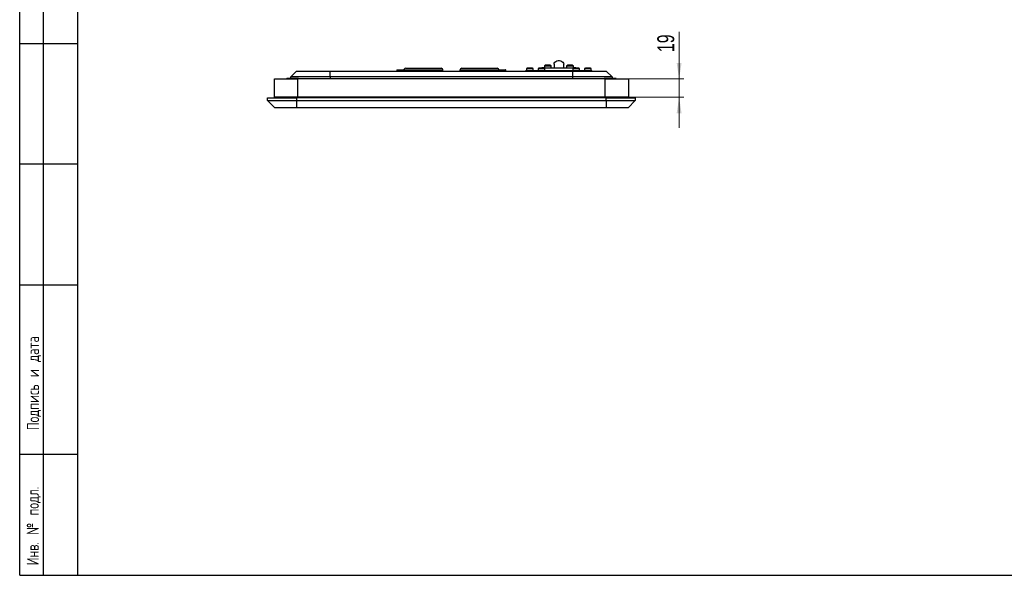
# Model space of a CAD drawing. Header units: millimetres. Extents: x 8 to 415, y 1 to 292.
# Tile 1 of 9: x 8 to 212, y 5 to 120. Entities that reach past the tile are written whole.
import ezdxf

# ---------------------------------------------------------------- set-up
doc = ezdxf.new("R2010")
doc.units = ezdxf.units.MM
doc.styles.add('SLDTEXTSTYLE0', font='TXT', dxfattribs={"width": 0.7, "bigfont": 'bigfont'})
doc.styles.add('SLDTEXTSTYLE1', font='TXT', dxfattribs={"width": 0.7})
doc.dimstyles.new('SLDDIMSTYLE1', dxfattribs={"dimtxt": 3.5, "dimasz": 3.302, "dimexe": 0, "dimexo": 0.0625, "dimgap": 0.875, "dimtad": 2, "dimlfac": 5, "dimrnd": 1e-09, "dimzin": 12, "dimdsep": 46, "dimtxsty": 'SLDTEXTSTYLE1', "dimsah": 1, "dimcen": 0.09, "dimadec": 0, "dimazin": 3, "dimtfac": 1, "dimtdec": 3, "dimtmove": 0, "dimatfit": 0, "dimfxl": 0, "dimfrac": 2, "dimtolj": 1, "dimtzin": 12, "dimarcsym": 0})

# ---------------------------------------------------------------- blocks, each defined once
blk = doc.blocks.new('_D_6')
at = {"color": 7, "linetype": 'Continuous', "lineweight": 0}
for p, q in [((144.29, 107.67), (144.29, 117.42)), ((133.83, 107.67), (145.29, 107.67)), ((144.29, 107.67), (144.29, 103.87)), ((133.83, 103.87), (145.29, 103.87)), ((144.29, 103.87), (144.29, 97.52))]:
    blk.add_line(p, q, dxfattribs=at)
at = {"color": 7, "linetype": 'Continuous', "lineweight": 18}
for points in [[(144.29, 107.67), (144.8, 110.98), (143.78, 110.98)], [(144.29, 103.87), (143.78, 100.57), (144.8, 100.57)]]:
    blk.add_solid(points, dxfattribs=at)
at = {"color": 7, "linetype": 'Continuous', "lineweight": 18, "insert": (139.78, 113.22), "char_height": 3.5, "attachment_point": 1, "rotation": 90, "style": 'SLDTEXTSTYLE1'}
blk.add_mtext('19', dxfattribs=at)

msp = doc.modelspace()

# ---------------------------------------------------------------- linework, layer by layer
at = {"color": 7, "linetype": 'Continuous', "lineweight": 25}
for p, q in [((20, 5), (20, 292)), ((8, 5), (8, 150.0001)), ((12.8784, 150.0001), (12.8784, 5.0001)), ((20, 5), (20, 150.0001)), ((8, 115), (20, 115)), ((113.9604, 109.8933), (112.9088, 109.8933)), ((113.2458, 109.8933), (113.2458, 109.8968)), ((113.6234, 109.8968), (113.6234, 109.8933)), ((116.3604, 109.8933), (115.3088, 109.8933)), ((115.6395, 109.8933), (115.6395, 109.8968)), ((115.9346, 109.8933), (115.9346, 109.9733)), ((116.5346, 109.9733), (115.9346, 109.9733)), ((116.0297, 109.8968), (116.0297, 109.8933)), ((116.4346, 110.3893), (116.4346, 109.9733)), ((116.4346, 110.3893), (117.8346, 110.3893)), ((116.5346, 109.7893), (116.5346, 109.9733)), ((116.5346, 109.9733), (122.3346, 109.9733)), ((117.6604, 110.4933), (116.6088, 110.4933)), ((116.9251, 110.4933), (116.9251, 110.4968)), ((117.3442, 110.4968), (117.3442, 110.4933)), ((117.8346, 109.9733), (117.8346, 110.3893)), ((118.4346, 110.6897), (118.4346, 109.9733)), ((120.4346, 109.9733), (120.4346, 110.6897)), ((121.0346, 110.3893), (121.0346, 109.9733)), ((121.0346, 110.3893), (121.9456, 110.3893)), ((122.2604, 110.4933), (121.2088, 110.4933)), ((121.5439, 110.4933), (121.5439, 110.4968)), ((121.9253, 110.4968), (121.9253, 110.4933)), ((121.9456, 110.3893), (122.4346, 110.3893)), ((122.3346, 109.7893), (122.3346, 109.9733)), ((122.9346, 109.9733), (122.3346, 109.9733)), ((122.4346, 109.9733), (122.4346, 110.3893)), ((123.5604, 109.8933), (122.5088, 109.8933)), ((122.8277, 109.8933), (122.8277, 109.8968)), ((122.9346, 109.9733), (122.9346, 109.8933)), ((123.2415, 109.8968), (123.2415, 109.8933)), ((125.9604, 109.8933), (124.9088, 109.8933)), ((125.2161, 109.8933), (125.2161, 109.8968)), ((125.6531, 109.8968), (125.6531, 109.8933)), ((64.0346, 108.0733), (65.2346, 109.2733)), ((64.0346, 107.7933), (64.0346, 108.0733)), ((72.1346, 108.0733), (64.0346, 108.0733)), ((65.2346, 109.2733), (72.1346, 109.2733)), ((72.1346, 108.0733), (72.1346, 109.2733)), ((72.1346, 109.2733), (122.3346, 109.2733)), ((122.3346, 108.0733), (72.1346, 108.0733)), ((72.1346, 108.0733), (72.1346, 107.6733)), ((85.9746, 109.4733), (85.9746, 109.3333)), ((85.9746, 109.4733), (87.2722, 109.4733)), ((85.9746, 109.3333), (87.2722, 109.3333)), ((86.0346, 109.5333), (87.2704, 109.5333)), ((87.2704, 109.5333), (87.3891, 109.5333)), ((87.2722, 109.4733), (87.3846, 109.4733)), ((87.2722, 109.3333), (87.3846, 109.3333)), ((87.3846, 109.4733), (87.3846, 109.2733)), ((95.4846, 109.4733), (87.3846, 109.4733)), ((87.7846, 109.8733), (95.0846, 109.8733)), ((95.4846, 109.2733), (95.4846, 109.4733)), ((98.9846, 109.4733), (98.9846, 109.2733)), ((107.0846, 109.4733), (98.9846, 109.4733)), ((99.3846, 109.8733), (106.6846, 109.8733)), ((107.0801, 109.5333), (107.3821, 109.5333)), ((107.0846, 109.2733), (107.0846, 109.4733)), ((107.0846, 109.4733), (107.3894, 109.4733)), ((107.0846, 109.3333), (107.3894, 109.3333)), ((107.3821, 109.5333), (108.4346, 109.5333)), ((107.3894, 109.4733), (108.4946, 109.4733)), ((107.3894, 109.3333), (108.4946, 109.3333)), ((108.4946, 109.3333), (108.4946, 109.4733)), ((112.6346, 109.2733), (112.6346, 109.3733)), ((112.6346, 109.3733), (112.9346, 109.3733)), ((112.7346, 109.7893), (112.7346, 109.3733)), ((112.7346, 109.7893), (113.0384, 109.7893)), ((112.9346, 109.3733), (125.9346, 109.3733)), ((112.9346, 109.2733), (112.9346, 109.3733)), ((113.0384, 109.7893), (114.1346, 109.7893)), ((114.1346, 109.3733), (114.1346, 109.7893)), ((115.1346, 109.7893), (115.1346, 109.3733)), ((115.1346, 109.7893), (115.4152, 109.7893)), ((115.4152, 109.7893), (116.5346, 109.7893)), ((116.5346, 109.3733), (116.5346, 109.7893)), ((122.3346, 109.7893), (122.3346, 109.3733)), ((122.3346, 109.7893), (122.5646, 109.7893)), ((122.3346, 108.0733), (122.3346, 109.2733)), ((122.3346, 109.2733), (129.2346, 109.2733)), ((130.4346, 108.0733), (122.3346, 108.0733)), ((122.3346, 107.6733), (122.3346, 108.0733)), ((122.5646, 109.7893), (123.7346, 109.7893)), ((123.7346, 109.3733), (123.7346, 109.7893)), ((124.7346, 109.7893), (124.7346, 109.3733)), ((124.7346, 109.7893), (124.8965, 109.7893)), ((124.8965, 109.7893), (126.1346, 109.7893)), ((125.9346, 109.3733), (126.2346, 109.3733)), ((125.9346, 109.2733), (125.9346, 109.3733)), ((126.1346, 109.3733), (126.1346, 109.7893)), ((126.2346, 109.2733), (126.2346, 109.3733)), ((130.4346, 108.0733), (129.2346, 109.2733)), ((130.4346, 108.0733), (130.4346, 107.7933)), ((60.6346, 103.8733), (60.6346, 107.6733)), ((60.6346, 107.6733), (65.4346, 107.6733)), ((63.2846, 107.7933), (63.1646, 107.6733)), ((63.2846, 107.7933), (65.5846, 107.7933)), ((65.4346, 107.6733), (65.4346, 103.8733)), ((129.0346, 107.6733), (65.4346, 107.6733)), ((65.7046, 107.6733), (65.5846, 107.7933)), ((128.8846, 107.7933), (128.7646, 107.6733)), ((128.8846, 107.7933), (131.1846, 107.7933)), ((129.0346, 103.8733), (129.0346, 107.6733)), ((129.0346, 107.6733), (133.8346, 107.6733)), ((131.3046, 107.6733), (131.1846, 107.7933)), ((133.8346, 107.6733), (133.8346, 103.8733)), ((65.4346, 103.8733), (60.6346, 103.8733)), ((63.8346, 103.8733), (63.8346, 103.7733)), ((65.0346, 103.7733), (65.0346, 103.8733)), ((129.0346, 103.8733), (65.4346, 103.8733)), ((67.1852, 103.8701), (67.1852, 103.8733)), ((67.2327, 103.8733), (67.2327, 103.8701)), ((67.2331, 103.8701), (67.2331, 103.8733)), ((67.5759, 103.8733), (67.5759, 103.8701)), ((67.5762, 103.8701), (67.5762, 103.8733)), ((67.6237, 103.8733), (67.6237, 103.8701)), ((126.866, 103.8701), (126.866, 103.8733)), ((127.2635, 103.8733), (127.2635, 103.8701)), ((133.8346, 103.8733), (129.0346, 103.8733)), ((129.4346, 103.8733), (129.4346, 103.7733)), ((130.6346, 103.7733), (130.6346, 103.8733)), ((59.2346, 103.7733), (65.2346, 103.7733)), ((59.2346, 103.1733), (59.2346, 103.7733)), ((59.2346, 103.1733), (65.2346, 103.1733)), ((59.2346, 103.1733), (60.7346, 101.6733)), ((65.2346, 103.7733), (65.2346, 103.1733)), ((129.2346, 103.7733), (65.2346, 103.7733)), ((65.2346, 103.1733), (65.2346, 101.6733)), ((65.2346, 103.1733), (129.2346, 103.1733)), ((129.2346, 103.7733), (135.2346, 103.7733)), ((129.2346, 103.1733), (129.2346, 103.7733)), ((129.2346, 103.1733), (129.2346, 101.6733)), ((129.2346, 103.1733), (135.2346, 103.1733)), ((135.2346, 103.1733), (133.7346, 101.6733)), ((135.2346, 103.7733), (135.2346, 103.1733)), ((65.2346, 101.6733), (60.7346, 101.6733)), ((129.2346, 101.6733), (65.2346, 101.6733)), ((133.7346, 101.6733), (129.2346, 101.6733)), ((20, 90), (8, 90)), ((20, 65), (8, 65)), ((20, 30), (8, 30)), ((8, 5), (20, 5)), ((20, 5), (415, 5))]:
    msp.add_line(p, q, dxfattribs=at)
at = {"color": 7, "linetype": 'Continuous', "lineweight": 25, "flags": 128}
msp.add_lwpolyline([(118.4346, 110.6897), (118.4369, 110.743), (118.4923, 110.9513), (118.6176, 111.1402), (118.8035, 111.2957), (119.0362, 111.4062), (119.2984, 111.4636), (119.5708, 111.4636), (119.833, 111.4062), (120.0657, 111.2957), (120.2516, 111.1402), (120.3769, 110.9513), (120.4323, 110.743), (120.4346, 110.6897)], dxfattribs=at)
at = {"color": 7, "linetype": 'Continuous', "lineweight": 25}
for centre, radius, start, end in [((113.4346, 108.8147), 1.2, 115.98621, 125.685335), ((113.4346, 108.8147), 1.2, 54.314665, 64.01379), ((115.8346, 108.8147), 1.2, 115.98621, 125.685335), ((115.8346, 108.8147), 1.2, 54.314665, 64.01379), ((117.1346, 109.4147), 1.2, 115.98621, 125.685335), ((117.1346, 109.4147), 1.2, 54.314665, 64.01379), ((121.7346, 109.4147), 1.2, 115.98621, 125.685335), ((121.7346, 109.4147), 1.2, 54.314665, 64.01379), ((123.0346, 108.8147), 1.2, 115.98621, 125.685335), ((123.0346, 108.8147), 1.2, 54.314665, 64.01379), ((125.4346, 108.8147), 1.2, 115.98621, 125.685335), ((125.4346, 108.8147), 1.2, 54.314665, 64.01379), ((86.0346, 109.4733), 0.06, 90, 180), ((86.0346, 109.3333), 0.06, 180, 270), ((87.7846, 109.4733), 0.4, 90, 180), ((95.0846, 109.4733), 0.4, 0, 90), ((99.3846, 109.4733), 0.4, 90, 180), ((106.6846, 109.4733), 0.4, 0, 90), ((108.4346, 109.4733), 0.06, 0, 90), ((108.4346, 109.3333), 0.06, 270, 0)]:
    msp.add_arc(centre, radius, start, end, dxfattribs=at)

# ---------------------------------------------------------------- texts
at = {"color": 7, "linetype": 'Continuous', "lineweight": 0, "char_height": 2.5, "attachment_point": 1, "rotation": 90, "style": 'SLDTEXTSTYLE0'}
for s, insert in [('Подпись и дата', (9.5139, 35.016)), ('Инв. № подл.', (9.4536, 7.0763))]:
    msp.add_mtext(s, dxfattribs=dict(at, insert=insert))

# ---------------------------------------------------------------- dimensions: what is measured, and where the dimension line sits
at = {"color": 7, "linetype": 'Continuous', "lineweight": 18}
dim = msp.add_linear_dim(base=(144.2916, 103.8733), p1=(133.8346, 107.6733), p2=(133.8346, 103.8733), angle=90, dimstyle='SLDDIMSTYLE1', dxfattribs=at)
dim.commit()
dim.dimension.update_dxf_attribs({"geometry": '_D_6', "text_midpoint": (144.2916, 115.3219), "dimtype": 160})

doc.saveas('drawing.dxf')
